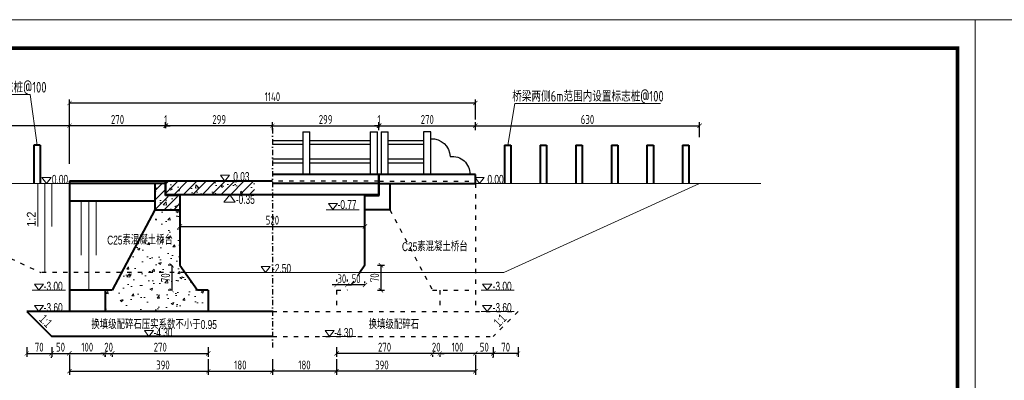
# Model space of a CAD drawing. Header units: inches. Extents: x 112594 to 193184, y 44995 to 116598.
# Tile 75 of 153: x 114152 to 116918, y 96908 to 97921. Entities that reach past the tile are written whole.
import ezdxf

# ---------------------------------------------------------------- set-up
doc = ezdxf.new("R2010")
doc.units = ezdxf.units.IN
doc.header["$MEASUREMENT"] = 0
doc.linetypes.add('ACAD_ISO03W100', pattern=[30, 12, -18])
doc.linetypes.add('DASHDOTX2', pattern=[2, 1, -0.5, 0, -0.5])
doc.layers.get('0').update_dxf_attribs({"lineweight": 15})
for name, color, linetype, lineweight in [('BM1', 7, 'Continuous', 15), ('文字', 7, 'Continuous', 20), ('细实线', 4, 'Continuous', 25), ('虚线', 2, 'ACAD_ISO03W100', 25), ('轮廓线', 1, 'Continuous', 40)]:
    doc.layers.add(name, color=color, linetype=linetype, lineweight=lineweight)
doc.layers.add('轴线', color=3, linetype='DASHDOTX2')
doc.styles.add('HZ', font='hztxt_e.shx', dxfattribs={"width": 0.65, "bigfont": 'hztxt.shx'})
doc.styles.add('HZTXT', font='tssdeng.shx', dxfattribs={"width": 0.75, "bigfont": 'hztxt.shx'})
doc.styles.get("Standard").update_dxf_attribs({"font": 'hztxt_e.shx', "width": 0.7, "bigfont": 'hztxt.shx'})
doc.dimstyles.new('3', dxfattribs={"dimtxt": 25, "dimasz": 12, "dimexe": 10, "dimexo": 30, "dimgap": 5, "dimtad": 1, "dimdec": 0, "dimzin": 0, "dimdsep": 46, "dimtxsty": 'HZTXT', "dimblk": 'ARCHTICK', "dimcen": 0, "dimclrt": 7, "dimazin": 2, "dimtfac": 1, "dimtdec": 0, "dimtix": 1, "dimtmove": 2, "dimatfit": 3, "dimfxl": 250, "dimtolj": 1, "dimtzin": 0, "dimarcsym": 0})
doc.dimstyles.new('6', dxfattribs={"dimtxt": 25, "dimasz": 12, "dimexe": 10, "dimexo": 130, "dimgap": 5, "dimtad": 1, "dimdec": 0, "dimzin": 0, "dimdsep": 46, "dimtxsty": 'HZTXT', "dimblk": 'ARCHTICK', "dimcen": 0, "dimclrt": 7, "dimazin": 2, "dimtfac": 1, "dimtdec": 0, "dimtix": 1, "dimtmove": 2, "dimatfit": 3, "dimfxl": 250, "dimtolj": 1, "dimtzin": 0, "dimarcsym": 0})

# ---------------------------------------------------------------- blocks, each defined once
blk = doc.blocks.new('_ArchTick')
at = {"color": 0, "linetype": 'ByBlock', "const_width": 0.15}
blk.add_lwpolyline([(-0.5, -0.5), (0.5, 0.5)], dxfattribs=at)
blk = doc.blocks.new('*D3')
at = {"color": 0, "lineweight": -2}
for p, q in [((114562.1, 97615.9), (114562.1, 97632.9)), ((114563.1, 97615.9), (114563.1, 97632.9)), ((114562.1, 97622.9), (114550.1, 97622.9)), ((114562.1, 97622.9), (114563.1, 97622.9)), ((114563.1, 97622.9), (114575.1, 97622.9))]:
    blk.add_line(p, q, dxfattribs=at)
at = {"color": 0, "lineweight": -2, "xscale": 12, "yscale": 12, "zscale": 12}
blk.add_blockref('_ArchTick', (114562.1, 97622.9), dxfattribs=at)
at = {"color": 0, "lineweight": -2, "xscale": 12, "yscale": 12, "zscale": 12, "rotation": 180}
blk.add_blockref('_ArchTick', (114563.1, 97622.9), dxfattribs=at)
at = {"color": 7, "insert": (114562.6, 97640.4), "char_height": 25, "attachment_point": 5, "style": 'HZTXT'}
blk.add_mtext('\\A1;1', dxfattribs=at)
blk = doc.blocks.new('三角形')
at = {"layer": '轮廓线', "color": 0, "lineweight": 20}
for p, q in [((24441.9, 199232.1), (24477.5, 199232.1)), ((24459.3, 199208.6), (24441.9, 199232.1)), ((24477.5, 199232.1), (24459.3, 199208.6))]:
    blk.add_line(p, q, dxfattribs=at)
blk = doc.blocks.new('*D4')
at = {"color": 0, "lineweight": -2}
for p, q in [((115432.1, 96983.4), (115332.1, 96983.4)), ((115332.1, 96979.4), (115332.1, 96973.4)), ((115432.1, 96979.4), (115432.1, 96973.4))]:
    blk.add_line(p, q, dxfattribs=at)
at = {"color": 0, "lineweight": -2, "xscale": 12, "yscale": 12, "zscale": 12, "rotation": 180}
blk.add_blockref('_ArchTick', (115332.1, 96983.4), dxfattribs=at)
at = {"color": 0, "lineweight": -2, "xscale": 12, "yscale": 12, "zscale": 12}
blk.add_blockref('_ArchTick', (115432.1, 96983.4), dxfattribs=at)
at = {"color": 7, "insert": (115382.1, 97000.9), "char_height": 25, "attachment_point": 5, "style": 'HZTXT'}
blk.add_mtext('\\A1;100', dxfattribs=at)
blk = doc.blocks.new('*D5')
at = {"color": 0, "lineweight": -2}
for p, q in [((115312.1, 96983.4), (115300.1, 96983.4)), ((115332.1, 96983.4), (115312.1, 96983.4)), ((115312.1, 96979.4), (115312.1, 96973.4)), ((115332.1, 96983.4), (115344.1, 96983.4)), ((115332.1, 96979.4), (115332.1, 96973.4))]:
    blk.add_line(p, q, dxfattribs=at)
at = {"color": 0, "lineweight": -2, "xscale": 12, "yscale": 12, "zscale": 12}
blk.add_blockref('_ArchTick', (115312.1, 96983.4), dxfattribs=at)
at = {"color": 0, "lineweight": -2, "xscale": 12, "yscale": 12, "zscale": 12, "rotation": 180}
blk.add_blockref('_ArchTick', (115332.1, 96983.4), dxfattribs=at)
at = {"color": 7, "insert": (115322.1, 97000.9), "char_height": 25, "attachment_point": 5, "style": 'HZTXT'}
blk.add_mtext('\\A1;20', dxfattribs=at)
blk = doc.blocks.new('*D6')
at = {"color": 0, "lineweight": -2}
for p, q in [((115042.1, 97000.9), (115042.1, 96973.4)), ((115312.1, 96983.4), (115042.1, 96983.4)), ((115312.1, 96979.4), (115312.1, 96973.4))]:
    blk.add_line(p, q, dxfattribs=at)
at = {"color": 0, "lineweight": -2, "xscale": 12, "yscale": 12, "zscale": 12, "rotation": 180}
blk.add_blockref('_ArchTick', (115042.1, 96983.4), dxfattribs=at)
at = {"color": 0, "lineweight": -2, "xscale": 12, "yscale": 12, "zscale": 12}
blk.add_blockref('_ArchTick', (115312.1, 96983.4), dxfattribs=at)
at = {"color": 7, "insert": (115177.1, 97000.9), "char_height": 25, "attachment_point": 5, "style": 'HZTXT'}
blk.add_mtext('\\A1;270', dxfattribs=at)
blk = doc.blocks.new('*D7')
at = {"color": 0, "lineweight": -2}
for p, q in [((115042.1, 96967), (115042.1, 96923.4)), ((115432.1, 96979.4), (115432.1, 96923.4)), ((115432.1, 96933.4), (115042.1, 96933.4))]:
    blk.add_line(p, q, dxfattribs=at)
at = {"color": 0, "lineweight": -2, "xscale": 12, "yscale": 12, "zscale": 12, "rotation": 180}
blk.add_blockref('_ArchTick', (115042.1, 96933.4), dxfattribs=at)
at = {"color": 0, "lineweight": -2, "xscale": 12, "yscale": 12, "zscale": 12}
blk.add_blockref('_ArchTick', (115432.1, 96933.4), dxfattribs=at)
at = {"color": 7, "insert": (115169.6, 96950.9), "char_height": 25, "attachment_point": 5, "style": 'HZTXT'}
blk.add_mtext('\\A1;390', dxfattribs=at)
blk = doc.blocks.new('*D8')
at = {"color": 0, "lineweight": -2}
for p, q in [((114292.1, 96983.4), (114391.8, 96983.4)), ((114292.1, 96979.4), (114292.1, 96973.4)), ((114391.8, 96979.4), (114391.8, 96973.4))]:
    blk.add_line(p, q, dxfattribs=at)
at = {"color": 0, "lineweight": -2, "xscale": 12, "yscale": 12, "zscale": 12, "rotation": 180}
blk.add_blockref('_ArchTick', (114292.1, 96983.4), dxfattribs=at)
at = {"color": 0, "lineweight": -2, "xscale": 12, "yscale": 12, "zscale": 12}
blk.add_blockref('_ArchTick', (114391.8, 96983.4), dxfattribs=at)
at = {"color": 7, "insert": (114342, 97000.9), "char_height": 25, "attachment_point": 5, "style": 'HZTXT'}
blk.add_mtext('\\A1;100', dxfattribs=at)
blk = doc.blocks.new('*D9')
at = {"color": 0, "lineweight": -2}
for p, q in [((114392.1, 96983.4), (114380.1, 96983.4)), ((114392.1, 96983.4), (114412.1, 96983.4)), ((114392.1, 96979.4), (114392.1, 96973.4)), ((114412.1, 96983.4), (114424.1, 96983.4)), ((114412.1, 96979.4), (114412.1, 96973.4))]:
    blk.add_line(p, q, dxfattribs=at)
at = {"color": 0, "lineweight": -2, "xscale": 12, "yscale": 12, "zscale": 12}
blk.add_blockref('_ArchTick', (114392.1, 96983.4), dxfattribs=at)
at = {"color": 0, "lineweight": -2, "xscale": 12, "yscale": 12, "zscale": 12, "rotation": 180}
blk.add_blockref('_ArchTick', (114412.1, 96983.4), dxfattribs=at)
at = {"color": 7, "insert": (114402.1, 97000.9), "char_height": 25, "attachment_point": 5, "style": 'HZTXT'}
blk.add_mtext('\\A1;20', dxfattribs=at)
blk = doc.blocks.new('*D10')
at = {"color": 0, "lineweight": -2}
for p, q in [((114682.1, 97000.9), (114682.1, 96973.4)), ((114412.1, 96983.4), (114682.1, 96983.4)), ((114412.1, 96979.4), (114412.1, 96973.4))]:
    blk.add_line(p, q, dxfattribs=at)
at = {"color": 0, "lineweight": -2, "xscale": 12, "yscale": 12, "zscale": 12, "rotation": 180}
blk.add_blockref('_ArchTick', (114412.1, 96983.4), dxfattribs=at)
at = {"color": 0, "lineweight": -2, "xscale": 12, "yscale": 12, "zscale": 12}
blk.add_blockref('_ArchTick', (114682.1, 96983.4), dxfattribs=at)
at = {"color": 7, "insert": (114547.1, 97000.9), "char_height": 25, "attachment_point": 5, "style": 'HZTXT'}
blk.add_mtext('\\A1;270', dxfattribs=at)
blk = doc.blocks.new('*D11')
at = {"color": 0, "lineweight": -2}
for p, q in [((114292.1, 96979.4), (114292.1, 96923.4)), ((114682.1, 96967), (114682.1, 96923.4)), ((114292.1, 96933.4), (114682.1, 96933.4))]:
    blk.add_line(p, q, dxfattribs=at)
at = {"color": 0, "lineweight": -2, "xscale": 12, "yscale": 12, "zscale": 12, "rotation": 180}
blk.add_blockref('_ArchTick', (114292.1, 96933.4), dxfattribs=at)
at = {"color": 0, "lineweight": -2, "xscale": 12, "yscale": 12, "zscale": 12}
blk.add_blockref('_ArchTick', (114682.1, 96933.4), dxfattribs=at)
at = {"color": 7, "insert": (114554.6, 96950.9), "char_height": 25, "attachment_point": 5, "style": 'HZTXT'}
blk.add_mtext('\\A1;390', dxfattribs=at)
blk = doc.blocks.new('*D12')
at = {"color": 0, "lineweight": -2}
for p, q in [((114292.1, 97615.9), (114292.1, 97632.9)), ((114562.1, 97615.9), (114562.1, 97632.9)), ((114562.1, 97622.9), (114292.1, 97622.9))]:
    blk.add_line(p, q, dxfattribs=at)
at = {"color": 0, "lineweight": -2, "xscale": 12, "yscale": 12, "zscale": 12, "rotation": 180}
blk.add_blockref('_ArchTick', (114292.1, 97622.9), dxfattribs=at)
at = {"color": 0, "lineweight": -2, "xscale": 12, "yscale": 12, "zscale": 12}
blk.add_blockref('_ArchTick', (114562.1, 97622.9), dxfattribs=at)
at = {"color": 7, "insert": (114427.1, 97640.4), "char_height": 25, "attachment_point": 5, "style": 'HZTXT'}
blk.add_mtext('\\A1;270', dxfattribs=at)
blk = doc.blocks.new('*D13')
at = {"color": 0, "lineweight": -2}
for p, q in [((114682.1, 96967), (114682.1, 96923.4)), ((114862.1, 96967), (114862.1, 96923.4)), ((114682.1, 96933.4), (114862.1, 96933.4))]:
    blk.add_line(p, q, dxfattribs=at)
at = {"color": 0, "lineweight": -2, "xscale": 12, "yscale": 12, "zscale": 12, "rotation": 180}
blk.add_blockref('_ArchTick', (114682.1, 96933.4), dxfattribs=at)
at = {"color": 0, "lineweight": -2, "xscale": 12, "yscale": 12, "zscale": 12}
blk.add_blockref('_ArchTick', (114862.1, 96933.4), dxfattribs=at)
at = {"color": 7, "insert": (114772.1, 96950.9), "char_height": 25, "attachment_point": 5, "style": 'HZTXT'}
blk.add_mtext('\\A1;180', dxfattribs=at)
blk = doc.blocks.new('*D14')
at = {"color": 0, "lineweight": -2}
for p, q in [((115162.1, 97617.8), (115162.1, 97632.9)), ((115432.1, 97610.4), (115432.1, 97632.9)), ((115162.1, 97622.9), (115432.1, 97622.9))]:
    blk.add_line(p, q, dxfattribs=at)
at = {"color": 0, "lineweight": -2, "xscale": 12, "yscale": 12, "zscale": 12, "rotation": 180}
blk.add_blockref('_ArchTick', (115162.1, 97622.9), dxfattribs=at)
at = {"color": 0, "lineweight": -2, "xscale": 12, "yscale": 12, "zscale": 12}
blk.add_blockref('_ArchTick', (115432.1, 97622.9), dxfattribs=at)
at = {"color": 7, "insert": (115297.1, 97640.4), "char_height": 25, "attachment_point": 5, "style": 'HZTXT'}
blk.add_mtext('\\A1;270', dxfattribs=at)
blk = doc.blocks.new('*D15')
at = {"color": 0, "lineweight": -2}
for p, q in [((114862.1, 96967), (114862.1, 96923.4)), ((115042.1, 96967), (115042.1, 96923.4)), ((115042.1, 96933.4), (114862.1, 96933.4))]:
    blk.add_line(p, q, dxfattribs=at)
at = {"color": 0, "lineweight": -2, "xscale": 12, "yscale": 12, "zscale": 12, "rotation": 180}
blk.add_blockref('_ArchTick', (114862.1, 96933.4), dxfattribs=at)
at = {"color": 0, "lineweight": -2, "xscale": 12, "yscale": 12, "zscale": 12}
blk.add_blockref('_ArchTick', (115042.1, 96933.4), dxfattribs=at)
at = {"color": 7, "insert": (114952.1, 96950.9), "char_height": 25, "attachment_point": 5, "style": 'HZTXT'}
blk.add_mtext('\\A1;180', dxfattribs=at)
blk = doc.blocks.new('*D33')
at = {"color": 0, "lineweight": -2}
for p, q in [((114862.1, 97610.4), (114862.1, 97632.9)), ((115161.1, 97610.4), (115161.1, 97632.9)), ((114862.1, 97622.9), (115161.1, 97622.9))]:
    blk.add_line(p, q, dxfattribs=at)
at = {"color": 0, "lineweight": -2, "xscale": 12, "yscale": 12, "zscale": 12, "rotation": 180}
blk.add_blockref('_ArchTick', (114862.1, 97622.9), dxfattribs=at)
at = {"color": 0, "lineweight": -2, "xscale": 12, "yscale": 12, "zscale": 12}
blk.add_blockref('_ArchTick', (115161.1, 97622.9), dxfattribs=at)
at = {"color": 7, "insert": (115011.6, 97640.4), "char_height": 25, "attachment_point": 5, "style": 'HZTXT'}
blk.add_mtext('\\A1;299', dxfattribs=at)
blk = doc.blocks.new('*D37')
at = {"color": 0, "lineweight": -2}
for p, q in [((114563.1, 97615.9), (114563.1, 97632.9)), ((114862.1, 97615.9), (114862.1, 97632.9)), ((114862.1, 97622.9), (114563.1, 97622.9))]:
    blk.add_line(p, q, dxfattribs=at)
at = {"color": 0, "lineweight": -2, "xscale": 12, "yscale": 12, "zscale": 12, "rotation": 180}
blk.add_blockref('_ArchTick', (114563.1, 97622.9), dxfattribs=at)
at = {"color": 0, "lineweight": -2, "xscale": 12, "yscale": 12, "zscale": 12}
blk.add_blockref('_ArchTick', (114862.1, 97622.9), dxfattribs=at)
at = {"color": 7, "insert": (114712.6, 97640.4), "char_height": 25, "attachment_point": 5, "style": 'HZTXT'}
blk.add_mtext('\\A1;299', dxfattribs=at)
blk = doc.blocks.new('*D40')
at = {"color": 0, "lineweight": -2}
for p, q in [((114292.1, 97515.9), (114292.1, 97696.8)), ((114292.1, 97686.8), (115432.1, 97686.8)), ((115432.1, 97640.4), (115432.1, 97696.8))]:
    blk.add_line(p, q, dxfattribs=at)
at = {"color": 0, "lineweight": -2, "xscale": 12, "yscale": 12, "zscale": 12, "rotation": 180}
blk.add_blockref('_ArchTick', (114292.1, 97686.8), dxfattribs=at)
at = {"color": 0, "lineweight": -2, "xscale": 12, "yscale": 12, "zscale": 12}
blk.add_blockref('_ArchTick', (115432.1, 97686.8), dxfattribs=at)
at = {"color": 7, "insert": (114862.1, 97704.3), "char_height": 25, "attachment_point": 5, "style": 'HZTXT'}
blk.add_mtext('\\A1;1140', dxfattribs=at)
blk = doc.blocks.new('*D41')
at = {"color": 0, "lineweight": -2}
for p, q in [((115072.1, 97190.9), (115072.1, 97185.6)), ((115122.1, 97180.9), (115122.1, 97185.6)), ((115122.1, 97175.6), (115072.1, 97175.6))]:
    blk.add_line(p, q, dxfattribs=at)
at = {"color": 0, "lineweight": -2, "xscale": 12, "yscale": 12, "zscale": 12, "rotation": 180}
blk.add_blockref('_ArchTick', (115072.1, 97175.6), dxfattribs=at)
at = {"color": 0, "lineweight": -2, "xscale": 12, "yscale": 12, "zscale": 12}
blk.add_blockref('_ArchTick', (115122.1, 97175.6), dxfattribs=at)
at = {"color": 7, "insert": (115097.1, 97193.1), "char_height": 25, "attachment_point": 5, "style": 'HZTXT'}
blk.add_mtext('\\A1;50', dxfattribs=at)
blk = doc.blocks.new('*D42')
at = {"color": 0, "lineweight": -2}
for p, q in [((115042.1, 97190.9), (115042.1, 97185.6)), ((115072.1, 97190.9), (115072.1, 97185.6)), ((115042.1, 97175.6), (115030.1, 97175.6)), ((115072.1, 97175.6), (115042.1, 97175.6)), ((115072.1, 97175.6), (115084.1, 97175.6))]:
    blk.add_line(p, q, dxfattribs=at)
at = {"color": 0, "lineweight": -2, "xscale": 12, "yscale": 12, "zscale": 12}
blk.add_blockref('_ArchTick', (115042.1, 97175.6), dxfattribs=at)
at = {"color": 0, "lineweight": -2, "xscale": 12, "yscale": 12, "zscale": 12, "rotation": 180}
blk.add_blockref('_ArchTick', (115072.1, 97175.6), dxfattribs=at)
at = {"color": 7, "insert": (115057.1, 97193.1), "char_height": 25, "attachment_point": 5, "style": 'HZTXT'}
blk.add_mtext('\\A1;30', dxfattribs=at)
blk = doc.blocks.new('*D44')
at = {"color": 0, "lineweight": -2}
for p, q in [((114579.3, 97230.9), (114569.3, 97230.9)), ((114579.3, 97230.9), (114579.3, 97160.9)), ((114579.3, 97160.9), (114569.3, 97160.9))]:
    blk.add_line(p, q, dxfattribs=at)
at = {"color": 0, "lineweight": -2, "xscale": 12, "yscale": 12, "zscale": 12}
for p, rotation in [((114579.3, 97230.9), 90), ((114579.3, 97160.9), 270)]:
    blk.add_blockref('_ArchTick', p, dxfattribs=dict(at, rotation=rotation))
at = {"color": 7, "insert": (114561.8, 97195.9), "char_height": 25, "attachment_point": 5, "rotation": 90, "style": 'HZTXT'}
blk.add_mtext('\\A1;70', dxfattribs=at)
blk = doc.blocks.new('*D45')
at = {"color": 0, "lineweight": -2}
for p, q in [((115156.8, 97230.9), (115176.8, 97230.9)), ((115166.8, 97230.9), (115166.8, 97160.9)), ((115156.8, 97160.9), (115176.8, 97160.9))]:
    blk.add_line(p, q, dxfattribs=at)
at = {"color": 0, "lineweight": -2, "xscale": 12, "yscale": 12, "zscale": 12}
for p, rotation in [((115166.8, 97230.9), 90), ((115166.8, 97160.9), 270)]:
    blk.add_blockref('_ArchTick', p, dxfattribs=dict(at, rotation=rotation))
at = {"color": 7, "insert": (115149.3, 97195.9), "char_height": 25, "attachment_point": 5, "rotation": 90, "style": 'HZTXT'}
blk.add_mtext('\\A1;70', dxfattribs=at)
blk = doc.blocks.new('*D53')
at = {"color": 0, "lineweight": -2}
for p, q in [((115161.1, 97617.8), (115161.1, 97632.9)), ((115162.1, 97617.8), (115162.1, 97632.9)), ((115161.1, 97622.9), (115149.1, 97622.9)), ((115162.1, 97622.9), (115161.1, 97622.9)), ((115162.1, 97622.9), (115174.1, 97622.9))]:
    blk.add_line(p, q, dxfattribs=at)
at = {"color": 0, "lineweight": -2, "xscale": 12, "yscale": 12, "zscale": 12}
blk.add_blockref('_ArchTick', (115161.1, 97622.9), dxfattribs=at)
at = {"color": 0, "lineweight": -2, "xscale": 12, "yscale": 12, "zscale": 12, "rotation": 180}
blk.add_blockref('_ArchTick', (115162.1, 97622.9), dxfattribs=at)
at = {"color": 7, "insert": (115161.6, 97640.4), "char_height": 25, "attachment_point": 5, "style": 'HZTXT'}
blk.add_mtext('\\A1;1', dxfattribs=at)
blk = doc.blocks.new('*D54')
at = {"color": 0, "lineweight": -2}
for p, q in [((114602.1, 97340.1), (114602.1, 97330.1)), ((114602.1, 97340.1), (115122.1, 97340.1)), ((115122.1, 97340.1), (115122.1, 97330.1))]:
    blk.add_line(p, q, dxfattribs=at)
at = {"color": 0, "lineweight": -2, "xscale": 12, "yscale": 12, "zscale": 12, "rotation": 180}
blk.add_blockref('_ArchTick', (114602.1, 97340.1), dxfattribs=at)
at = {"color": 0, "lineweight": -2, "xscale": 12, "yscale": 12, "zscale": 12}
blk.add_blockref('_ArchTick', (115122.1, 97340.1), dxfattribs=at)
at = {"color": 7, "insert": (114862.1, 97357.6), "char_height": 25, "attachment_point": 5, "style": 'HZTXT'}
blk.add_mtext('\\A1;520', dxfattribs=at)
blk = doc.blocks.new('*D56')
at = {"color": 0, "lineweight": -2}
for p, q in [((114242.1, 97000.9), (114242.1, 96973.4)), ((114242.1, 96983.4), (114291.8, 96983.4)), ((114291.8, 96979.4), (114291.8, 96973.4))]:
    blk.add_line(p, q, dxfattribs=at)
at = {"color": 0, "lineweight": -2, "xscale": 12, "yscale": 12, "zscale": 12, "rotation": 180}
blk.add_blockref('_ArchTick', (114242.1, 96983.4), dxfattribs=at)
at = {"color": 0, "lineweight": -2, "xscale": 12, "yscale": 12, "zscale": 12}
blk.add_blockref('_ArchTick', (114291.8, 96983.4), dxfattribs=at)
at = {"color": 7, "insert": (114267, 97000.9), "char_height": 25, "attachment_point": 5, "style": 'HZTXT'}
blk.add_mtext('\\A1;50', dxfattribs=at)
blk = doc.blocks.new('*D57')
at = {"color": 0, "lineweight": -2}
for p, q in [((114172.1, 97001), (114172.1, 96973.4)), ((114172.1, 96983.4), (114241.8, 96983.4)), ((114241.8, 96970.9), (114241.8, 96973.4))]:
    blk.add_line(p, q, dxfattribs=at)
at = {"color": 0, "lineweight": -2, "xscale": 12, "yscale": 12, "zscale": 12, "rotation": 180}
blk.add_blockref('_ArchTick', (114172.1, 96983.4), dxfattribs=at)
at = {"color": 0, "lineweight": -2, "xscale": 12, "yscale": 12, "zscale": 12}
blk.add_blockref('_ArchTick', (114241.8, 96983.4), dxfattribs=at)
at = {"color": 7, "insert": (114207, 97000.9), "char_height": 25, "attachment_point": 5, "style": 'HZTXT'}
blk.add_mtext('\\A1;70', dxfattribs=at)
blk = doc.blocks.new('*D58')
at = {"color": 0, "lineweight": -2}
for p, q in [((115482.1, 97000.9), (115482.1, 96973.4)), ((115482.1, 96983.4), (115432.4, 96983.4)), ((115432.4, 96979.4), (115432.4, 96973.4))]:
    blk.add_line(p, q, dxfattribs=at)
at = {"color": 0, "lineweight": -2, "xscale": 12, "yscale": 12, "zscale": 12, "rotation": 180}
blk.add_blockref('_ArchTick', (115432.4, 96983.4), dxfattribs=at)
at = {"color": 0, "lineweight": -2, "xscale": 12, "yscale": 12, "zscale": 12}
blk.add_blockref('_ArchTick', (115482.1, 96983.4), dxfattribs=at)
at = {"color": 7, "insert": (115457.3, 97000.9), "char_height": 25, "attachment_point": 5, "style": 'HZTXT'}
blk.add_mtext('\\A1;50', dxfattribs=at)
blk = doc.blocks.new('*D59')
at = {"color": 0, "lineweight": -2}
for p, q in [((115552.1, 97001), (115552.1, 96973.4)), ((115552.1, 96983.4), (115482.4, 96983.4)), ((115482.4, 96970.9), (115482.4, 96973.4))]:
    blk.add_line(p, q, dxfattribs=at)
at = {"color": 0, "lineweight": -2, "xscale": 12, "yscale": 12, "zscale": 12, "rotation": 180}
blk.add_blockref('_ArchTick', (115482.4, 96983.4), dxfattribs=at)
at = {"color": 0, "lineweight": -2, "xscale": 12, "yscale": 12, "zscale": 12}
blk.add_blockref('_ArchTick', (115552.1, 96983.4), dxfattribs=at)
at = {"color": 7, "insert": (115517.3, 97000.9), "char_height": 25, "attachment_point": 5, "style": 'HZTXT'}
blk.add_mtext('\\A1;70', dxfattribs=at)
blk = doc.blocks.new('dasfgfhfdgtf')
at = {"layer": '细实线'}
for p, q in [((53338.6, -33988.3), (53338.6, -33868.3)), ((53338.6, -33868.3), (53358.6, -33868.3)), ((53338.6, -33988.3), (53338.6, -33868.3)), ((53358.6, -33868.3), (53358.6, -33988.3)), ((53358.6, -33868.3), (53358.6, -33988.3))]:
    blk.add_line(p, q, dxfattribs=at)
for centre, radius, start, end in [((53336.3, -33940.4), 52.5, 87.3986, 177.3524), ((53277.1, -33985.6), 48.1, 81.899, 182.8519)]:
    blk.add_arc(centre, radius, start, end, dxfattribs=at)
blk = doc.blocks.new('*D2108')
at = {"color": 0, "lineweight": -2}
for p, q in [((113662.1, 97590.9), (113662.1, 97632.9)), ((114292.1, 97615.9), (114292.1, 97632.9)), ((114292.1, 97622.9), (113662.1, 97622.9))]:
    blk.add_line(p, q, dxfattribs=at)
at = {"color": 0, "lineweight": -2, "xscale": 12, "yscale": 12, "zscale": 12, "rotation": 180}
blk.add_blockref('_ArchTick', (113662.1, 97622.9), dxfattribs=at)
at = {"color": 0, "lineweight": -2, "xscale": 12, "yscale": 12, "zscale": 12}
blk.add_blockref('_ArchTick', (114292.1, 97622.9), dxfattribs=at)
at = {"color": 7, "insert": (113977.1, 97640.4), "char_height": 25, "attachment_point": 5, "style": 'HZTXT'}
blk.add_mtext('\\A1;630', dxfattribs=at)
blk = doc.blocks.new('*D2109')
at = {"color": 0, "lineweight": -2}
for p, q in [((115432.1, 97615.9), (115432.1, 97632.9)), ((116062.1, 97590.9), (116062.1, 97632.9)), ((115432.1, 97622.9), (116062.1, 97622.9))]:
    blk.add_line(p, q, dxfattribs=at)
at = {"color": 0, "lineweight": -2, "xscale": 12, "yscale": 12, "zscale": 12, "rotation": 180}
blk.add_blockref('_ArchTick', (115432.1, 97622.9), dxfattribs=at)
at = {"color": 0, "lineweight": -2, "xscale": 12, "yscale": 12, "zscale": 12}
blk.add_blockref('_ArchTick', (116062.1, 97622.9), dxfattribs=at)
at = {"color": 7, "insert": (115747.1, 97640.4), "char_height": 25, "attachment_point": 5, "style": 'HZTXT'}
blk.add_mtext('\\A1;630', dxfattribs=at)

msp = doc.modelspace()

# ---------------------------------------------------------------- hatches: boundary and pattern name
h = msp.add_hatch()
h.set_pattern_fill('ANSI31', color=256, scale=150, style=0)
h.set_pattern_definition([(45, (91182.712, -26009.063), (-13.2582521, 13.2582521), [])])
h.paths.add_polyline_path([(114532.11826, 97386.87725), (114602.11826, 97386.87725), (114602.11826, 97423.87725), (114562.11826, 97423.87725), (114562.11826, 97460.87725), (114532.11826, 97460.87725)])
h = msp.add_hatch()
h.set_pattern_fill('AR-CONC', color=256, scale=10, style=0)
h.set_pattern_definition([(50, (91182.71, -26009.063), (71.726018, -6.275213), [7.5, -82.5]), (355, (91182.71, -26009.06), (-13.875133, 75.219213), [6, -66]), (100.4514, (91188.69, -26009.586), (57.85094, 68.943954), [6.37402, -70.11421]), (46.1842, (91182.71, -25989.06), (106.724105, -16.5519), [11.25, -123.75]), (96.6356, (91191.61, -25990.44), (93.46627, 97.41179), [9.56103, -105.1713]), (351.1842, (91182.71, -25989.06), (93.46619, 97.41186), [9, -99]), (21, (91192.71, -25994.063), (59.690705, -40.26189), [7.5, -82.5]), (326, (91192.71, -25994.06), (24.331533, 72.515005), [6, -66]), (71.4514, (91197.686, -25997.42), (84.022263, 32.25305), [6.37402, -70.11421]), (37.5, (91182.712, -26009.063), (1.2159855, 33.2893854), [0, -65.2, 0, -67, 0, -66.25]), (7.5, (91182.712, -26009.063), (26.306954, 39.441171), [0, -38.2, 0, -63.7, 0, -25.25]), (327.5, (91160.412, -26009.063), (53.3822436, -2.255487), [0, -25, 0, -78, 0, -103.5]), (317.5, (91150.41, -26009.063), (58.318617, 10.010498), [0, -32.5, 0, -51.8, 0, -73.5])])
h.paths.add_polyline_path([(114532.11826, 97386.87725), (114602.11826, 97386.87725), (114602.11826, 97423.87725), (114562.11826, 97423.87725), (114562.11826, 97460.87725), (114532.11826, 97460.87725)])
h = msp.add_hatch()
h.set_pattern_fill('AR-CONC', color=256, scale=10, style=0)
h.set_pattern_definition([(130, (138441.524, -26009.063), (-71.726018, -6.275213), [7.5, -82.5]), (185, (138441.524, -26009.06), (13.875133, 75.219213), [6, -66]), (79.5486, (138435.55, -26009.586), (-57.85094, 68.943954), [6.37402, -70.11421]), (133.8158, (138441.52, -25989.06), (-106.724105, -16.5519), [11.25, -123.75]), (83.3644, (138432.63, -25990.44), (-93.46627, 97.41179), [9.56103, -105.1713]), (188.8158, (138441.52, -25989.06), (-93.46619, 97.41186), [9, -99]), (159, (138431.524, -25994.063), (-59.690705, -40.26189), [7.5, -82.5]), (214, (138431.524, -25994.06), (-24.331533, 72.515005), [6, -66]), (108.5486, (138426.55, -25997.42), (-84.022263, 32.25305), [6.37402, -70.11421]), (142.5, (138441.524, -26009.063), (-1.2159855, 33.2893854), [0, -65.2, 0, -67, 0, -66.25]), (172.5, (138441.524, -26009.063), (-26.306954, 39.441171), [0, -38.2, 0, -63.7, 0, -25.25]), (212.5, (138463.824, -26009.063), (-53.3822436, -2.255487), [0, -25, 0, -78, 0, -103.5]), (222.5, (138473.824, -26009.063), (-58.318617, 10.010498), [0, -32.5, 0, -51.8, 0, -73.5])])
h.paths.add_polyline_path([(114812.11826, 97428.87725), (114563.11826, 97428.87725), (114563.11826, 97466.80725), (114812.11826, 97466.80725)])
h = msp.add_hatch()
h.set_pattern_fill('ANSI31', color=256, scale=150, style=0)
h.paths.add_polyline_path([(114812.11826, 97428.87725), (114563.11826, 97428.87725), (114563.11826, 97466.80725), (114812.11826, 97466.80725)])
h = msp.add_hatch()
h.set_pattern_fill('AR-CONC', color=256, scale=10, style=0)
h.set_pattern_definition([(50, (0, 0), (71.726018, -6.275213), [7.5, -82.5]), (355, (0, 0), (-13.875133, 75.219213), [6, -66]), (100.4514, (5.98, -0.52), (57.850938, 68.943954), [6.37402, -70.11421]), (46.1842, (0, 20), (106.724105, -16.5519), [11.25, -123.75]), (96.6356, (8.89, 18.62), (93.46627, 97.41179), [9.56103, -105.1713]), (351.1842, (0, 20), (93.466195, 97.41186), [9, -99]), (21, (10, 15), (59.690705, -40.26189), [7.5, -82.5]), (326, (10, 15), (24.331533, 72.515005), [6, -66]), (71.4514, (14.974, 11.645), (84.022263, 32.25305), [6.37402, -70.11421]), (37.5, (0, 0), (1.2159855, 33.2893854), [0, -65.2, 0, -67, 0, -66.25]), (7.5, (0, 0), (26.306954, 39.441171), [0, -38.2, 0, -63.7, 0, -25.25]), (327.5, (-22.3, 0), (53.3822436, -2.255487), [0, -25, 0, -78, 0, -103.5]), (317.5, (-32.3, 0), (58.318617, 10.010498), [0, -32.5, 0, -51.8, 0, -73.5])])
h.paths.add_polyline_path([(114682.11826, 97100.88022), (114682.11826, 97160.88022), (114652.11826, 97160.88022), (114616.4061, 97210.87725), (114438.6657, 97210.87725), (114412.11826, 97160.88022), (114392.11826, 97160.88022), (114392.11826, 97100.88022)])
h.paths.add_polyline_path([(114438.6657, 97210.87725), (114616.4061, 97210.87725), (114602.11826, 97230.88022), (114602.11826, 97386.87725), (114532.11826, 97386.87725)])
h.paths.add_polyline_path([(114543.03212, 97177.3706), (114543.03212, 97214.38983), (114580.53212, 97214.38983), (114580.53212, 97177.3706)], flags=9)
h.paths.add_polyline_path([(114393.71667, 97283.1921), (114544.19895, 97283.1921), (114544.19895, 97320.39682), (114393.71667, 97320.39682)], flags=9)

# ---------------------------------------------------------------- linework, layer by layer
for p, q in [((114181.54309, 97710.39202), (113791.02437, 97710.39202)), ((114201.11826, 97567.87725), (114181.54309, 97710.39202)), ((115523.11826, 97567.87725), (115542.69343, 97685.2226)), ((115542.69343, 97685.2226), (115952.15907, 97685.2226)), ((114292.11826, 97460.87725), (113482.59341, 97460.87725)), ((114203.08308, 97459.75361), (114203.08308, 97339.7222)), ((114222.87034, 97459.75361), (114222.87034, 97209.75361)), ((114242.6576, 97459.75361), (114242.6576, 97339.7222)), ((115432.11826, 97460.87725), (116233.97842, 97460.87725)), ((116062.11826, 97460.87725), (115512.11826, 97210.87725)), ((114324.93439, 97410.87725), (114324.93439, 97259.20894)), ((114346.44532, 97410.87725), (114346.44532, 97160.88022)), ((114367.14867, 97410.87725), (114367.14867, 97259.20894)), ((114742.21968, 97428.87725), (114725.23743, 97407.95077)), ((114725.23743, 97407.95077), (114757.07457, 97407.95077)), ((114757.07457, 97407.95077), (114742.21968, 97428.87725)), ((115105.93346, 97386.87725), (115012.66627, 97386.87725)), ((114862.11826, 97210.87725), (114616.4061, 97210.87725)), ((114862.11826, 97210.87725), (115512.11826, 97210.87725)), ((114280.52143, 97160.88022), (114187.25424, 97160.88022)), ((115541.54687, 97160.88022), (115448.27968, 97160.88022)), ((114280.52143, 97100.88022), (114187.25424, 97100.88022)), ((115541.54687, 97100.88022), (115448.27968, 97100.88022)), ((114588.90265, 97030.88022), (114495.63546, 97030.88022)), ((115096.25174, 97030.88022), (115002.98455, 97030.88022))]:
    msp.add_line(p, q)
at = {"layer": 'BM1', "linetype": 'Continuous'}
for p, q in [((116836.39029, 97920.76329), (112593.56197, 97920.76329)), ((116836.39029, 97920.76329), (116836.39029, 94920.46023)), ((121079.21862, 97920.76329), (116836.39029, 97920.76329)), ((116836.39029, 97920.76329), (116836.39029, 94920.46023)), ((116836.39029, 97920.76329), (116836.39029, 94920.46023)), ((116836.39029, 97920.76329), (116836.39029, 94920.46023))]:
    msp.add_line(p, q, dxfattribs=at)
at = {"layer": 'BM1', "color": 0, "linetype": 'Continuous'}
msp.add_line((116836.39029, 97890.4572), (116836.39029, 94920.46023), dxfattribs=at)
msp.add_line((116836.39029, 97890.4572), (116836.39029, 94920.46023), dxfattribs=at)
msp.add_line((116836.39029, 97890.4572), (116836.39029, 94920.46023), dxfattribs=at)
msp.add_line((116836.39029, 97890.4572), (116836.39029, 94920.46023), dxfattribs=at)
msp.add_line((116836.39029, 97890.4572), (116836.39029, 94920.46023), dxfattribs=at)
at = {"layer": 'BM1', "color": 0, "linetype": 'Continuous', "const_width": 9.99898}
msp.add_lwpolyline([(112761.40607, 94970.45512), (112761.40607, 97840.4623), (116786.3954, 97840.4623), (116786.3954, 94970.45512)], close=True, dxfattribs=at)
at = {"layer": '细实线'}
for p, q in [((114947.11826, 97605.87725), (114947.11826, 97485.87725)), ((114947.11826, 97605.87725), (114967.11826, 97605.87725)), ((114967.11826, 97485.87725), (114967.11826, 97605.87725)), ((115137.11826, 97605.87725), (115137.11826, 97485.87725)), ((115137.11826, 97605.87725), (115157.11826, 97605.87725)), ((115157.11826, 97485.87725), (115157.11826, 97605.87725)), ((115167.11826, 97605.87725), (115167.11826, 97485.87725)), ((115167.11826, 97605.87725), (115187.11826, 97605.87725)), ((115187.11826, 97485.87725), (115187.11826, 97605.87725)), ((114862.11826, 97581.87725), (114947.11826, 97581.87725)), ((114947.11826, 97569.87725), (114862.11826, 97569.87725)), ((114967.11826, 97581.87725), (115137.11826, 97581.87725)), ((115137.11826, 97569.87725), (114967.11826, 97569.87725)), ((115187.11826, 97581.87725), (115286.72534, 97581.87725)), ((115286.72534, 97569.87725), (115187.11826, 97569.87725)), ((114862.11826, 97529.87725), (114947.11826, 97529.87725)), ((114947.11826, 97517.87725), (114862.11826, 97517.87725)), ((114967.11826, 97529.87725), (115137.11826, 97529.87725)), ((115137.11826, 97517.87725), (114967.11826, 97517.87725)), ((115187.11826, 97529.87725), (115286.72534, 97529.87725)), ((115286.72534, 97517.87725), (115187.11826, 97517.87725))]:
    msp.add_line(p, q, dxfattribs=at)
at = {"layer": '虚线'}
for p, q in [((113662.11826, 97460.87725), (114212.11826, 97210.87725)), ((115161.11826, 97466.80725), (114862.11826, 97466.80725)), ((115162.11826, 97466.80725), (115432.11826, 97466.80725)), ((115432.11826, 97460.87725), (115432.11826, 97100.88022)), ((115192.11826, 97386.87725), (115312.11826, 97160.88022)), ((115122.11826, 97269.88022), (115122.11826, 97270.87724)), ((114616.4061, 97210.87725), (114212.11826, 97210.87725)), ((115107.83042, 97210.87725), (115072.11826, 97160.88022)), ((115042.11826, 97160.88022), (115042.11826, 97100.88022)), ((115042.11826, 97160.88022), (115072.11826, 97160.88022)), ((115312.11826, 97160.88022), (115432.11826, 97160.88022)), ((115332.11826, 97160.88022), (115332.11826, 97100.88022)), ((114862.11826, 97100.88022), (115552.11826, 97100.88022)), ((115552.11826, 97100.88022), (115482.11826, 97030.88022)), ((114862.11826, 97030.88022), (115482.11826, 97030.88022))]:
    msp.add_line(p, q, dxfattribs=at)
at = {"layer": '轮廓线'}
for p, q in [((114210.11826, 97567.87725), (114192.11826, 97567.87725)), ((114192.11826, 97567.87725), (114192.11826, 97460.87725)), ((114210.11826, 97567.87725), (114192.11826, 97567.87725)), ((114192.11826, 97567.87725), (114192.11826, 97460.87725)), ((114210.11826, 97567.87725), (114210.11826, 97460.87725)), ((115514.11826, 97567.87725), (115514.11826, 97460.87725)), ((115514.11826, 97567.87725), (115532.11826, 97567.87725)), ((115514.11826, 97567.87725), (115532.11826, 97567.87725)), ((115532.11826, 97567.87725), (115532.11826, 97460.87725)), ((115532.11826, 97567.87725), (115532.11826, 97460.87725)), ((115614.11826, 97567.87725), (115614.11826, 97460.87725)), ((115614.11826, 97567.87725), (115632.11826, 97567.87725)), ((115614.11826, 97567.87725), (115632.11826, 97567.87725)), ((115632.11826, 97567.87725), (115632.11826, 97460.87725)), ((115632.11826, 97567.87725), (115632.11826, 97460.87725)), ((115714.11826, 97567.87725), (115714.11826, 97460.87725)), ((115714.11826, 97567.87725), (115732.11826, 97567.87725)), ((115714.11826, 97567.87725), (115732.11826, 97567.87725)), ((115732.11826, 97567.87725), (115732.11826, 97460.87725)), ((115732.11826, 97567.87725), (115732.11826, 97460.87725)), ((115814.11826, 97567.87725), (115814.11826, 97460.87725)), ((115814.11826, 97567.87725), (115832.11826, 97567.87725)), ((115814.11826, 97567.87725), (115832.11826, 97567.87725)), ((115832.11826, 97567.87725), (115832.11826, 97460.87725)), ((115832.11826, 97567.87725), (115832.11826, 97460.87725)), ((115914.11826, 97567.87725), (115914.11826, 97460.87725)), ((115914.11826, 97567.87725), (115932.11826, 97567.87725)), ((115914.11826, 97567.87725), (115932.11826, 97567.87725)), ((115932.11826, 97567.87725), (115932.11826, 97460.87725)), ((115932.11826, 97567.87725), (115932.11826, 97460.87725)), ((116014.11826, 97567.87725), (116014.11826, 97460.87725)), ((116014.11826, 97567.87725), (116032.11826, 97567.87725)), ((116014.11826, 97567.87725), (116032.11826, 97567.87725)), ((116032.11826, 97567.87725), (116032.11826, 97460.87725)), ((116032.11826, 97567.87725), (116032.11826, 97460.87725)), ((115161.11826, 97485.87725), (114862.11826, 97485.87725)), ((115161.11826, 97428.87725), (115161.11826, 97485.87725)), ((115162.11826, 97426.87725), (115162.11826, 97485.87725)), ((115432.11826, 97485.87725), (115162.11826, 97485.87725)), ((115432.11826, 97460.87725), (115432.11826, 97485.87725)), ((114562.11826, 97466.80725), (114292.11826, 97466.80725)), ((114292.11826, 97466.80725), (114292.11826, 97100.88022)), ((114532.11826, 97460.87725), (114292.11826, 97460.87725)), ((114562.11826, 97460.87725), (114532.11826, 97460.87725)), ((114532.11826, 97460.87725), (114532.11826, 97386.87725)), ((114562.11826, 97426.87725), (114562.11826, 97466.80725)), ((114563.11826, 97428.87725), (114563.11826, 97466.87725)), ((114862.11826, 97466.80725), (114563.11826, 97466.80725)), ((115161.11826, 97460.87725), (114862.11826, 97460.87725)), ((115162.11826, 97460.87725), (115432.11826, 97460.87725)), ((115192.11826, 97460.87725), (115192.11826, 97386.87725)), ((114532.11826, 97410.87725), (114292.11826, 97410.87725)), ((114602.11826, 97426.87725), (114562.11826, 97426.87725)), ((115161.11826, 97428.87725), (114563.11826, 97428.87725)), ((114602.11826, 97426.87725), (114602.11826, 97230.88022)), ((115122.11826, 97382.87725), (115122.11826, 97426.87725)), ((115122.11826, 97426.87725), (115162.11826, 97426.87725)), ((114532.11826, 97386.87725), (114412.11826, 97160.88022)), ((114532.11826, 97386.87725), (114602.11826, 97386.87725)), ((115192.11826, 97386.87725), (115122.11826, 97386.87725)), ((115122.11826, 97230.88022), (115122.11826, 97382.87725)), ((114602.11826, 97230.88022), (114652.11826, 97160.88022)), ((115122.11826, 97230.88022), (115107.83042, 97210.87725)), ((114412.11826, 97160.88022), (114292.11826, 97160.88022)), ((114392.11826, 97160.88022), (114392.11826, 97100.88022)), ((114682.11826, 97160.88022), (114652.11826, 97160.88022)), ((114682.11826, 97160.88022), (114682.11826, 97100.88022)), ((114862.11826, 97100.88022), (114172.11826, 97100.88022)), ((114172.11826, 97100.88022), (114242.11826, 97030.88022)), ((114862.11826, 97030.88022), (114242.11826, 97030.88022))]:
    msp.add_line(p, q, dxfattribs=at)
at = {"layer": '轮廓线', "color": 0, "lineweight": 20}
for p, q in [((114214.58317, 97477.81726), (114240.25838, 97477.81726)), ((114227.129, 97460.87725), (114214.58317, 97477.81726)), ((114240.25838, 97477.81726), (114227.129, 97460.87725)), ((114716.34985, 97483.74726), (114742.02507, 97483.74726)), ((114728.89569, 97466.80725), (114716.34985, 97483.74726)), ((114742.02507, 97483.74726), (114728.89569, 97466.80725)), ((115431.41704, 97477.81726), (115457.09226, 97477.81726)), ((115443.96287, 97460.87725), (115431.41704, 97477.81726)), ((115457.09226, 97477.81726), (115443.96287, 97460.87725))]:
    msp.add_line(p, q, dxfattribs=at)
at = {"layer": '轴线', "ltscale": 15}
msp.add_line((114862.11826, 97615.71637), (114862.11826, 97000.27146), dxfattribs=at)

# ---------------------------------------------------------------- block references
at = {"xscale": 0.7200000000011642, "yscale": 0.7200000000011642, "zscale": 0.7200000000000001}
for p in [(97421.51619, -46042.28035), (97232.36682, -46219.28035), (96595.25733, -46269.27738), (97854.1671, -46269.27738), (96595.25733, -46329.27738), (97854.1671, -46329.27738), (96904.71295, -46399.27738), (97412.06203, -46399.27738)]:
    msp.add_blockref('三角形', p, dxfattribs=at)
at = {"layer": '细实线', "xscale": -1}
msp.add_blockref('dasfgfhfdgtf', (168645.3706, 131474.17305), dxfattribs=at)

# ---------------------------------------------------------------- texts
at = {"width": 0.7}
for s, p in [('0.03', (114752.1163, 97467.68361)), ('0.00', (114242.6576, 97459.75361)), ('0.00', (115466.04282, 97459.75361)), ('-0.35', (114759.31471, 97403.47101)), ('-0.77', (115045.1332, 97389.01)), ('C25素混凝土桥台', (114398.04246, 97289.19603)), ('C25素混凝土桥台', (115225.95503, 97270.71699)), ('-2.50', (114861.16503, 97209.75361)), ('-3.00', (114219.72117, 97159.75658)), ('-3.00', (115480.74661, 97159.75658)), ('-3.60', (114219.72117, 97099.75658)), ('-3.60', (115480.74661, 97099.75658)), ('换填级配碎石压实系数不小于0.95', (114353.48085, 97051.84076)), ('换填级配碎石', (115132.3355, 97051.84076)), ('-4.30', (114528.1024, 97029.75658)), ('-4.30', (115035.45148, 97029.75658))]:
    msp.add_text(s, height=25, dxfattribs=at).set_placement(p)
for rotation, p in [(315, (114205.06858, 97077.03327)), (45, (115498.39668, 97056.26201))]:
    msp.add_text('1:1', height=25, rotation=rotation, dxfattribs=at).set_placement(p)
at = {"layer": '文字', "ltscale": 0.5, "style": 'HZTXT', "width": 0.75}
for p in [(113802.29037, 97715.97112), (115535.7897, 97690.80169)]:
    msp.add_text('桥梁两侧6m范围内设置标志桩@100', height=30, dxfattribs=at).set_placement(p)
at = {"layer": '细实线', "style": 'HZ', "width": 0.9}
msp.add_text('1:2', height=25, rotation=90, dxfattribs=at).set_placement((114197.41719, 97339.7222))

# ---------------------------------------------------------------- dimensions: what is measured, and where the dimension line sits
for base, p1, p2, dimstyle, picture, middle in [((115432.11826, 97686.7526), (114292.11826, 97485.87725), (115432.11826, 97610.43836), '3', '*D40', (114862.11826, 97704.2526)), ((114563.11826, 97622.90167), (114562.11826, 97485.87725), (114563.11826, 97485.87725), '6', '*D3', (114562.61826, 97640.40167)), ((116062.11826, 97622.90167), (115432.11826, 97485.87725), (116062.11826, 97460.87725), '6', '*D2109', (115747.11826, 97640.40167)), ((115042.11826, 97175.63803), (115072.11826, 97160.88022), (115042.11826, 97160.88022), '3', '*D42', (115057.11826, 97193.13803)), ((115072.11826, 97175.63803), (115122.11826, 97150.88022), (115072.11826, 97160.88022), '3', '*D41', (115097.11826, 97193.13803)), ((115042.11826, 96983.38191), (115312.11826, 97009.41075), (115042.11826, 97030.88022), '3', '*D6', (115177.11826, 97000.88191)), ((115312.11826, 96983.38191), (115332.11826, 97009.41075), (115312.11826, 97009.41075), '3', '*D5', (115322.11826, 97000.88191)), ((115332.11826, 96983.38191), (115432.11826, 97009.41075), (115332.11826, 97009.41075), '3', '*D4', (115382.11826, 97000.88191)), ((115432.41627, 96983.38191), (115482.11826, 97030.88022), (115432.41627, 97009.41075), '3', '*D58', (115457.26727, 97000.88191)), ((115482.41627, 96983.38191), (115552.11826, 97030.98896), (115482.41627, 97000.88022), '3', '*D59', (115517.26727, 97000.88191)), ((114862.11826, 96933.39941), (115042.11826, 96996.95806), (114862.11826, 96996.95806), '3', '*D15', (114952.11826, 96950.89941))]:
    dim = msp.add_linear_dim(base=base, p1=p1, p2=p2, angle=180, dimstyle=dimstyle)
    dim.commit()
    dim.dimension.update_dxf_attribs({"geometry": picture, "text_midpoint": middle})
for base, p1, p2, dimstyle, picture, middle in [((113662.11826, 97622.90167), (114292.11826, 97485.87725), (113662.11826, 97460.87725), '6', '*D2108', (113977.11826, 97640.40167)), ((114292.11826, 97622.90167), (114562.11826, 97485.87725), (114292.11826, 97485.87725), '6', '*D12', (114427.11826, 97640.40167)), ((114563.11826, 97622.90167), (114862.11826, 97485.87725), (114563.11826, 97485.87725), '6', '*D37', (114712.61826, 97640.40167)), ((115161.11826, 97622.90167), (114862.11826, 97580.43836), (115161.11826, 97580.43836), '3', '*D33', (115011.61826, 97640.40167)), ((115432.11826, 97622.90167), (115162.11826, 97587.83199), (115432.11826, 97580.43836), '3', '*D14', (115297.11826, 97640.40167)), ((114241.82025, 96983.38191), (114172.11826, 97030.98896), (114241.82025, 97000.88022), '3', '*D57', (114206.96925, 97000.88191)), ((114291.82025, 96983.38191), (114242.11826, 97030.88022), (114291.82025, 97009.41075), '3', '*D56', (114266.96925, 97000.88191)), ((114391.82025, 96983.38191), (114292.11826, 97009.41075), (114391.82025, 97009.41075), '3', '*D8', (114341.96925, 97000.88191)), ((114412.11826, 96983.38191), (114392.11826, 97009.41075), (114412.11826, 97009.41075), '3', '*D9', (114402.11826, 97000.88191)), ((114682.11826, 96983.38191), (114412.11826, 97009.41075), (114682.11826, 97030.88022), '3', '*D10', (114547.11826, 97000.88191)), ((114862.11826, 96933.39941), (114682.11826, 96996.95806), (114862.11826, 96996.95806), '3', '*D13', (114772.11826, 96950.89941))]:
    dim = msp.add_linear_dim(base=base, p1=p1, p2=p2, dimstyle=dimstyle)
    dim.commit()
    dim.dimension.update_dxf_attribs({"geometry": picture, "text_midpoint": middle})
for base, p1, p2, picture, middle in [((115161.11826, 97622.90167), (115162.11826, 97587.83199), (115161.11826, 97587.83199), '*D53', (115161.61826, 97640.40167)), ((115122.11826, 97340.10592), (114602.11826, 97363.38659), (115122.11826, 97363.38659), '*D54', (114862.11826, 97357.60592))]:
    dim = msp.add_linear_dim(base=base, p1=p1, p2=p2, dimstyle='3', override={"dimfxl": 10, "dimfxlon": 1})
    dim.commit()
    dim.dimension.update_dxf_attribs({"geometry": picture, "text_midpoint": middle})
for base, p1, p2, picture, middle in [((114579.28212, 97160.88022), (114602.11826, 97230.88022), (114602.11826, 97160.88022), '*D44', (114561.78212, 97195.88022)), ((115166.84291, 97160.88022), (115122.11826, 97230.88022), (115122.11826, 97160.88022), '*D45', (115149.34291, 97195.88022))]:
    dim = msp.add_linear_dim(base=base, p1=p1, p2=p2, angle=90, dimstyle='3', override={"dimfxl": 10, "dimfxlon": 1})
    dim.commit()
    dim.dimension.update_dxf_attribs({"geometry": picture, "text_midpoint": middle})
dim = msp.add_linear_dim(base=(114682.11826, 96933.39941), p1=(114292.11826, 97009.41075), p2=(114682.11826, 96996.95806), dimstyle='3')
dim.commit()
dim.dimension.update_dxf_attribs({"geometry": '*D11', "text_midpoint": (114554.61826, 96950.89941), "dimtype": 160})
dim = msp.add_linear_dim(base=(115042.11826, 96933.39941), p1=(115432.11826, 97009.41075), p2=(115042.11826, 96996.95806), angle=180, dimstyle='3')
dim.commit()
dim.dimension.update_dxf_attribs({"geometry": '*D7', "text_midpoint": (115169.61826, 96950.89941), "dimtype": 160})

doc.saveas('drawing.dxf')
